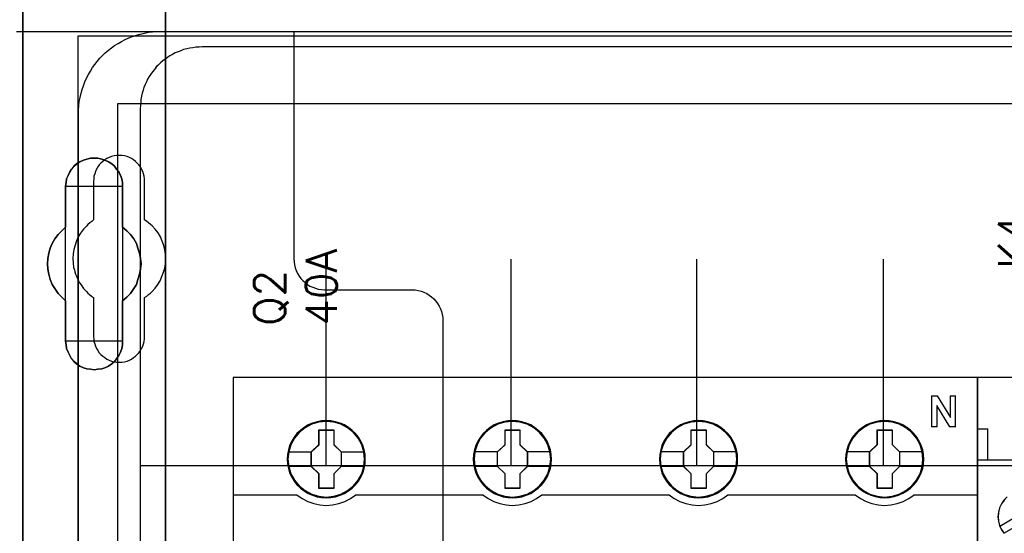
# Model space of a CAD drawing. Extents: x -543332 to -314699, y -9028 to 155584.
# Tile 140 of 256: x -445246 to -444293, y 27607 to 28104. Entities that reach past the tile are written whole.
import ezdxf

# ---------------------------------------------------------------- set-up
doc = ezdxf.new("R2010")
doc.units = 0
doc.header["$MEASUREMENT"] = 0
doc.layers.get('0').update_dxf_attribs({"color": 8})
for name, color, linetype in [('30', 7, 'Continuous'), ('45', 8, 'Continuous'), ('5', 7, 'Continuous'), ('50', 7, 'Continuous')]:
    doc.layers.add(name, color=color, linetype=linetype)
doc.styles.get("Standard").update_dxf_attribs({"font": 'txt', "bigfont": 'BIGFONT.SHX'})

# ---------------------------------------------------------------- blocks, each defined once
blk = doc.blocks.new('*U1106')
at = {"layer": '5', "color": 7}
for points in [[(498.624489, -298.744188), (498.624489, -173.234937), (498.624489, -148.780413), (498.624489, -78.807593), (498.624489, -73.721462), (499.243182, -73.721462), (511.823274, -73.721462), (512.441967, -73.721462), (512.441967, -78.807593), (512.441967, -78.807593), (512.441967, -386.338651)], [(512.442723, -386.341247), (512.442723, -78.807635), (512.442723, -73.721462), (511.824042, -73.721462), (511.824042, -73.721462), (499.244201, -73.721462), (498.62552, -73.721462), (498.62552, -78.807635), (498.62552, -148.781036), (498.62552, -173.235764), (498.62552, -298.746057)]]:
    blk.add_lwpolyline(points, dxfattribs=at)
for points in [[(498.62552, -78.808532), (498.62552, -148.782882), (498.62552, -78.808532)], [(512.440072, -386.34188), (512.440072, -78.808532), (512.440072, -386.34188)], [(504.141605, -98.126221), (503.832156, -98.331753), (503.574283, -98.537286), (503.316409, -98.845585), (503.161685, -99.1025), (503.006961, -99.462182), (502.852237, -99.770481), (502.800662, -100.130163), (502.749087, -100.489845), (502.749087, -104.446346), (502.388064, -104.806028), (502.027041, -105.16571), (501.717593, -105.576775), (501.459719, -106.039223), (501.253421, -106.501671), (501.150271, -106.96412), (501.047122, -107.477951), (500.995547, -107.991782), (501.047122, -108.505614), (501.150271, -109.019445), (501.253421, -109.533276), (501.459719, -109.995724), (501.717593, -110.40679), (502.027041, -110.869238), (502.388064, -111.22892), (502.749087, -111.588602), (502.749087, -115.49372), (502.800662, -115.853402), (502.852237, -116.213084), (503.006961, -116.572766), (503.161685, -116.881064), (503.316409, -117.189363), (503.574283, -117.446279), (503.832156, -117.703194), (504.141605, -117.908727), (504.502628, -118.062876), (504.812076, -118.165643), (505.173099, -118.217026), (505.534122, -118.268409), (505.895145, -118.217026), (506.256168, -118.165643), (506.565616, -118.062876), (506.926639, -117.908727), (507.236087, -117.703194), (507.493961, -117.446279), (507.70026, -117.189363), (507.906558, -116.881064), (508.061283, -116.572766), (508.216007, -116.213084), (508.267581, -115.853402), (508.267581, -115.49372), (508.267581, -111.588602), (508.680179, -111.22892), (509.041202, -110.869238), (509.35065, -110.40679), (509.608524, -109.995724), (509.763248, -109.533276), (509.917972, -109.019445), (510.021122, -108.505614), (510.072696, -107.991782), (510.021122, -107.477951), (509.917972, -106.96412), (509.763248, -106.501671), (509.608524, -106.039223), (509.35065, -105.576775), (509.041202, -105.16571), (508.680179, -104.806028), (508.267581, -104.446346), (508.267581, -100.489845), (508.267581, -100.130163), (508.216007, -99.770481), (508.061283, -99.462182), (507.906558, -99.1025), (507.70026, -98.845585), (507.493961, -98.537286), (507.236087, -98.331753), (506.926639, -98.126221), (506.565616, -97.972071), (506.256168, -97.869305), (505.895145, -97.766539), (505.534122, -97.766539), (505.173099, -97.766539), (504.812076, -97.869305), (504.502628, -97.972071), (504.141605, -98.126221)], [(504.141605, -98.126221), (503.832156, -98.331753), (503.574283, -98.537286), (503.316409, -98.845585), (503.161685, -99.1025), (503.006961, -99.462182), (502.852237, -99.770481), (502.800662, -100.130163), (502.749087, -100.489845), (502.749087, -104.446346), (502.388064, -104.806028), (502.027041, -105.16571), (501.717593, -105.576775), (501.459719, -106.039223), (501.253421, -106.501671), (501.150271, -106.96412), (501.047122, -107.477951), (500.995547, -107.991782), (501.047122, -108.505614), (501.150271, -109.019445), (501.253421, -109.533276), (501.459719, -109.995724), (501.717593, -110.40679), (502.027041, -110.869238), (502.388064, -111.22892), (502.749087, -111.588602), (502.749087, -115.49372), (502.800662, -115.853402), (502.852237, -116.213084), (503.006961, -116.572766), (503.161685, -116.881064), (503.316409, -117.189363), (503.574283, -117.446279), (503.832156, -117.703194), (504.141605, -117.908727), (504.502628, -118.062876), (504.812076, -118.165643), (505.173099, -118.217026), (505.534122, -118.268409), (505.895145, -118.217026), (506.256168, -118.165643), (506.565616, -118.062876), (506.926639, -117.908727), (507.236087, -117.703194), (507.493961, -117.446279), (507.70026, -117.189363), (507.906558, -116.881064), (508.061283, -116.572766), (508.216007, -116.213084), (508.267581, -115.853402), (508.267581, -115.49372), (508.267581, -111.588602), (508.680179, -111.22892), (509.041202, -110.869238), (509.35065, -110.40679), (509.608524, -109.995724), (509.763248, -109.533276), (509.917972, -109.019445), (510.021122, -108.505614), (510.072696, -107.991782), (510.021122, -107.477951), (509.917972, -106.96412), (509.763248, -106.501671), (509.608524, -106.039223), (509.35065, -105.576775), (509.041202, -105.16571), (508.680179, -104.806028), (508.267581, -104.446346), (508.267581, -100.489845), (508.267581, -100.130163), (508.216007, -99.770481), (508.061283, -99.462182), (507.906558, -99.1025), (507.70026, -98.845585), (507.493961, -98.537286), (507.236087, -98.331753), (506.926639, -98.126221), (506.565616, -97.972071), (506.256168, -97.869305), (505.895145, -97.766539), (505.534122, -97.766539), (505.173099, -97.766539), (504.812076, -97.869305), (504.502628, -97.972071), (504.141605, -98.126221)], [(502.749087, -100.489845), (502.800662, -100.130163), (502.852237, -99.770481), (503.006961, -99.462182), (503.161685, -99.1025), (503.316409, -98.845585), (503.574283, -98.537286), (503.832156, -98.331753), (504.141605, -98.126221), (504.502628, -97.972071), (504.812076, -97.869305), (505.173099, -97.766539), (505.534122, -97.766539), (505.895145, -97.766539), (506.256168, -97.869305), (506.565616, -97.972071), (506.926639, -98.126221), (507.236087, -98.331753), (507.493961, -98.537286), (507.70026, -98.845585), (507.906558, -99.1025), (508.061283, -99.462182), (508.216007, -99.770481), (508.267581, -100.130163), (508.267581, -100.489845), (508.267581, -104.446346), (508.680179, -104.806028), (509.041202, -105.16571), (509.35065, -105.576775), (509.608524, -106.039223), (509.763248, -106.501671), (509.917972, -106.96412), (510.021122, -107.477951), (510.072696, -107.991782), (510.021122, -108.505614), (509.917972, -109.019445), (509.763248, -109.533276), (509.608524, -109.995724), (509.35065, -110.40679), (509.041202, -110.869238), (508.680179, -111.22892), (508.267581, -111.588602), (508.267581, -115.49372), (508.267581, -115.853402), (508.216007, -116.213084), (508.061283, -116.572766), (507.906558, -116.881064), (507.70026, -117.189363), (507.493961, -117.446279), (507.236087, -117.703194), (506.926639, -117.908727), (506.565616, -118.062876), (506.256168, -118.165643), (505.895145, -118.217026), (505.534122, -118.268409), (505.173099, -118.217026), (504.812076, -118.165643), (504.502628, -118.062876), (504.141605, -117.908727), (503.832156, -117.703194), (503.574283, -117.446279), (503.316409, -117.189363), (503.161685, -116.881064), (503.006961, -116.572766), (502.852237, -116.213084), (502.800662, -115.853402), (502.749087, -115.49372), (502.749087, -111.588602), (502.388064, -111.22892), (502.027041, -110.869238), (501.717593, -110.40679), (501.459719, -109.995724), (501.253421, -109.533276), (501.150271, -109.019445), (501.047122, -108.505614), (500.995547, -107.991782), (501.047122, -107.477951), (501.150271, -106.96412), (501.253421, -106.501671), (501.459719, -106.039223), (501.717593, -105.576775), (502.027041, -105.16571), (502.388064, -104.806028), (502.749087, -104.446346), (502.749087, -100.489845)], [(508.26734, -100.491471), (508.26734, -100.131574), (508.215757, -99.771677), (508.061006, -99.463195), (507.906254, -99.103298), (507.69992, -98.846229), (507.493585, -98.537746), (507.235666, -98.332091), (506.926164, -98.126435), (506.565078, -97.972194), (506.255575, -97.869366), (505.894489, -97.766539), (505.533403, -97.766539), (505.172317, -97.766539), (504.811231, -97.869366), (504.501729, -97.972194), (504.140643, -98.126435), (503.83114, -98.332091), (503.573222, -98.537746), (503.315303, -98.846229), (503.160552, -99.103298), (503.005801, -99.463195), (502.85105, -99.771677), (502.799466, -100.131574), (502.747882, -100.491471), (508.26734, -100.491471)], [(502.747882, -100.488823), (502.747882, -104.447786), (502.747882, -100.488823)], [(508.264689, -104.447786), (508.264689, -100.488823), (508.264689, -104.447786)], [(502.750533, -104.445138), (502.389213, -104.804808), (502.027892, -105.164479), (501.718188, -105.57553), (501.460102, -106.037963), (501.253633, -106.500397), (501.150399, -106.96283), (501.047164, -107.476644), (500.995547, -107.990459), (501.047164, -108.504274), (501.150399, -109.018088), (501.253633, -109.531903), (501.460102, -109.994336), (501.718188, -110.405388), (502.027892, -110.867821), (502.389213, -111.227491), (502.750533, -111.587161), (502.750533, -104.445138)], [(508.264689, -111.587161), (508.677948, -111.227491), (509.03955, -110.867821), (509.349494, -110.405388), (509.60778, -109.994336), (509.762752, -109.531903), (509.917724, -109.018088), (510.021039, -108.504274), (510.072696, -107.990459), (510.021039, -107.476644), (509.917724, -106.96283), (509.762752, -106.500397), (509.60778, -106.037963), (509.349494, -105.57553), (509.03955, -105.164479), (508.677948, -104.804808), (508.264689, -104.445138), (508.264689, -111.587161)], [(502.747882, -111.587161), (502.747882, -115.493162), (502.747882, -111.587161)], [(508.264689, -115.493162), (508.264689, -111.587161), (508.264689, -115.493162)], [(502.747882, -115.490514), (502.799466, -115.850612), (502.85105, -116.210709), (503.005801, -116.570807), (503.160552, -116.879461), (503.315303, -117.188116), (503.573222, -117.445329), (503.83114, -117.702541), (504.140643, -117.908311), (504.501729, -118.062639), (504.811231, -118.165524), (505.172317, -118.216966), (505.533403, -118.268409), (505.894489, -118.216966), (506.255575, -118.165524), (506.565078, -118.062639), (506.926164, -117.908311), (507.235666, -117.702541), (507.493585, -117.445329), (507.69992, -117.188116), (507.906254, -116.879461), (508.061006, -116.570807), (508.215757, -116.210709), (508.26734, -115.850612), (508.26734, -115.490514), (502.747882, -115.490514)]]:
    blk.add_lwpolyline(points, close=True, dxfattribs=at)
at = {"layer": '50', "color": 7}
for points in [[(503.983265, -85.921426), (839.76091, -85.921426), (839.76091, -735.000783), (503.983265, -735.000783), (503.983265, -85.921426)], [(507.824617, -92.486155), (835.919558, -92.486155), (835.919558, -379.414356), (507.824617, -379.414356), (507.824617, -92.486155)]]:
    blk.add_lwpolyline(points, dxfattribs=at)
blk = doc.blocks.new('*U1107')
at = {"layer": '50', "color": 7}
for points in [[(503.999172, -152.524789), (503.999172, -93.507993), (503.999172, -93.087645), (504.041172, -92.688315), (504.083172, -92.288985), (504.167173, -91.889655), (504.251174, -91.490325), (504.356175, -91.112012), (504.482176, -90.754717), (504.629177, -90.376404), (504.776178, -90.019108), (504.96518, -89.68283), (505.154182, -89.346552), (505.364184, -89.010274), (505.574186, -88.716031), (505.826188, -88.40077), (506.07819, -88.106527), (506.330192, -87.833301), (506.603195, -87.581092), (506.897197, -87.328884), (507.1912, -87.076675), (507.506203, -86.866502), (507.842206, -86.656328), (508.178209, -86.467171), (508.514212, -86.278015), (508.871215, -86.130893), (509.228218, -85.983772), (509.606221, -85.857668), (509.984225, -85.752581), (510.383228, -85.668511), (510.782232, -85.584442), (511.181235, -85.542407), (511.580239, -85.521389), (512.000243, -85.500372), (832.001083, -85.500372)], [(827.968097, -86.991273), (515.970229, -86.991273), (515.676228, -87.012291), (515.361227, -87.033308), (515.067226, -87.075344), (514.773226, -87.117379), (514.479225, -87.180433), (514.185224, -87.264504), (513.912223, -87.369592), (513.639222, -87.474681), (513.366222, -87.57977), (513.114221, -87.726894), (512.86222, -87.853001), (512.63122, -88.021143), (512.379219, -88.189285), (512.169218, -88.357427), (511.938218, -88.546587), (511.728217, -88.756764), (511.539217, -88.945924), (511.350216, -89.17712), (511.182216, -89.408315), (511.014215, -89.63951), (510.846215, -89.870706), (510.699214, -90.122919), (510.573214, -90.39615), (510.468214, -90.648363), (510.342213, -90.921594), (510.258213, -91.194825), (510.174213, -91.489073), (510.111213, -91.783322), (510.048212, -92.07757), (510.027212, -92.371819), (510.006212, -92.687085), (509.985212, -93.002352), (509.985212, -227.999417)], [(827.968097, -86.991273), (515.970229, -86.991273), (515.676228, -87.012292), (515.361227, -87.033311), (515.067226, -87.075348), (514.773226, -87.117386), (514.479225, -87.180443), (514.185224, -87.264518), (513.912223, -87.369613), (513.639222, -87.474707), (513.366222, -87.579802), (513.114221, -87.726934), (512.86222, -87.853047), (512.63122, -88.021199), (512.379219, -88.18935), (512.169218, -88.357501), (511.938218, -88.546671), (511.728217, -88.75686), (511.539217, -88.94603), (511.350216, -89.177238), (511.182216, -89.408446), (511.014215, -89.639653), (510.846215, -89.870861), (510.699214, -90.123088), (510.573214, -90.396334), (510.468214, -90.64856), (510.342213, -90.921806), (510.258213, -91.195052), (510.174213, -91.489316), (510.111213, -91.783581), (510.048212, -92.077845), (510.027212, -92.37211), (510.006212, -92.687393), (509.985212, -93.002676), (509.985212, -127.5157), (834.016113, -127.5157)], [(827.968097, -86.991273), (515.970229, -86.991273), (515.676228, -87.012292), (515.361227, -87.033311), (515.067226, -87.075348), (514.773226, -87.117386), (514.479225, -87.180443), (514.185224, -87.264518), (513.912223, -87.369613), (513.639222, -87.474707), (513.366222, -87.579802), (513.114221, -87.726934), (512.86222, -87.853047), (512.63122, -88.021199), (512.379219, -88.18935), (512.169218, -88.357501), (511.938218, -88.546671), (511.728217, -88.75686), (511.539217, -88.94603), (511.350216, -89.177238), (511.182216, -89.408446), (511.014215, -89.639653), (510.846215, -89.870861), (510.699214, -90.123088), (510.573214, -90.396334), (510.468214, -90.64856), (510.342213, -90.921806), (510.258213, -91.195052), (510.174213, -91.489316), (510.111213, -91.783581), (510.048212, -92.077845), (510.027212, -92.37211), (510.006212, -92.687393), (509.985212, -93.002676), (509.985212, -127.5157), (834.016113, -127.5157)], [(527.95924, -127.558071), (527.95924, -107.546106)], [(545.872295, -127.558071), (545.872295, -107.546106)], [(563.848974, -127.558071), (563.848974, -107.546106)], [(581.907835, -127.558071), (581.907835, -107.546106)]]:
    blk.add_lwpolyline(points, dxfattribs=at)
blk = doc.blocks.new('*U1108')
at = {"layer": '30', "color": 7}
for points in [[(498.012275, -85.500372), (524.841258, -85.500372), (524.841258, -107.517632), (524.863635, -107.810295), (524.908387, -108.102958), (524.975515, -108.395621), (525.06502, -108.665771), (525.199277, -108.935922), (525.35591, -109.18356), (525.534919, -109.408685), (525.713928, -109.63381), (525.937689, -109.813911), (526.16145, -109.994011), (526.407588, -110.151599), (526.676101, -110.264161), (526.944615, -110.376724), (527.213129, -110.444261), (527.526394, -110.489287), (527.817284, -110.511799), (536.297839, -110.511799), (536.588729, -110.534312), (536.879618, -110.579337), (537.170508, -110.646874), (537.439022, -110.759437), (537.707535, -110.872), (537.953673, -111.029587), (538.177434, -111.209688), (538.378819, -111.389788), (538.580204, -111.614913), (538.759213, -111.840039), (538.89347, -112.087677), (539.027727, -112.357827), (539.139608, -112.627977), (539.206736, -112.92064), (539.251488, -113.213303), (539.273865, -113.505966), (539.273865, -207.495802)], [(498.012275, -85.500372), (524.841258, -85.500372), (524.841258, -107.517632), (524.863635, -107.810295), (524.908387, -108.102958), (524.975515, -108.395621), (525.06502, -108.665771), (525.199277, -108.935922), (525.35591, -109.18356), (525.534919, -109.408685), (525.713928, -109.63381), (525.937689, -109.813911), (526.16145, -109.994011), (526.407588, -110.151599), (526.676101, -110.264161), (526.944615, -110.376724), (527.213129, -110.444261), (527.526394, -110.489287), (527.817284, -110.511799), (536.297839, -110.511799), (536.588729, -110.534312), (536.879618, -110.579337), (537.170508, -110.646874), (537.439022, -110.759437), (537.707535, -110.872), (537.953673, -111.029587), (538.177434, -111.209688), (538.378819, -111.389788), (538.580204, -111.614913), (538.759213, -111.840039), (538.89347, -112.087677), (539.027727, -112.357827), (539.139608, -112.627977), (539.206736, -112.92064), (539.251488, -113.213303), (539.273865, -113.505966), (539.273865, -207.495802)], [(510.408935, -115.015831), (510.408935, -111.255808), (510.610341, -111.120717), (510.789369, -110.985627), (510.968396, -110.850536), (511.125046, -110.69293), (511.415965, -110.355204), (511.684507, -109.994962), (511.908291, -109.63472), (512.087319, -109.229448), (512.243968, -108.824176), (512.35586, -108.418904), (512.422996, -107.991117), (512.445374, -107.540815), (512.422996, -107.113028), (512.35586, -106.662726), (512.266347, -106.234939), (512.109697, -105.807152), (511.93067, -105.40188), (511.706885, -104.996608), (511.438344, -104.636366), (511.125046, -104.321155), (510.968396, -104.186064), (510.789369, -104.028458), (510.610341, -103.893368), (510.408935, -103.758277), (510.408935, -100.020769), (510.386557, -99.773103), (510.364178, -99.525437), (510.297043, -99.277771), (510.229907, -99.052619), (510.118015, -98.827468), (510.006123, -98.624832), (509.849474, -98.422196), (509.692825, -98.242076), (509.536176, -98.08447), (509.334769, -97.926864), (509.133363, -97.814289), (508.931957, -97.701713), (508.708173, -97.611653), (508.46201, -97.544107), (508.215847, -97.499077), (507.969684, -97.499077), (507.701143, -97.499077), (507.45498, -97.544107), (507.208817, -97.611653), (506.985032, -97.701713), (506.761248, -97.814289), (506.559842, -97.926864), (506.358435, -98.08447), (506.179408, -98.242076), (506.022759, -98.422196), (505.888488, -98.624832), (505.754217, -98.827468), (505.664703, -99.052619), (505.57519, -99.277771), (505.508054, -99.525437), (505.485676, -99.773103), (505.463297, -100.020769), (505.463297, -103.758277), (505.28427, -103.893368), (505.105242, -104.028458), (504.926215, -104.186064), (504.769565, -104.34367), (504.478646, -104.658881), (504.210104, -105.019123), (503.98632, -105.40188), (503.807292, -105.784637), (503.673021, -106.189909), (503.561129, -106.617696), (503.493994, -107.045483), (503.471615, -107.47327), (503.493994, -107.923572), (503.538751, -108.351359), (503.605886, -108.57651), (503.650643, -108.779146), (503.717778, -109.004297), (503.807292, -109.206933), (503.896806, -109.432084), (504.008698, -109.63472), (504.12059, -109.837356), (504.254861, -110.039992), (504.501024, -110.377719), (504.769565, -110.69293), (504.926215, -110.850536), (505.082864, -110.985627), (505.261891, -111.143233), (505.463297, -111.255808), (505.463297, -115.015831), (505.485676, -115.263497), (505.508054, -115.511164), (505.57519, -115.75883), (505.664703, -115.983981), (505.754217, -116.209132), (505.888488, -116.411768), (506.022759, -116.614404), (506.179408, -116.794525), (506.358435, -116.952131), (506.559842, -117.087221), (506.761248, -117.222312), (506.985032, -117.334887), (507.208817, -117.424948), (507.45498, -117.492493), (507.701143, -117.515008), (507.969684, -117.537523), (508.215847, -117.515008), (508.46201, -117.492493), (508.708173, -117.424948), (508.931957, -117.334887), (509.133363, -117.222312), (509.334769, -117.087221), (509.536176, -116.952131), (509.692825, -116.794525), (509.849474, -116.614404), (510.006123, -116.411768), (510.118015, -116.209132), (510.229907, -115.983981), (510.297043, -115.75883), (510.364178, -115.511164), (510.386557, -115.263497), (510.408935, -115.015831)]]:
    blk.add_lwpolyline(points, dxfattribs=at)
blk = doc.blocks.new('*U1109')
at = {"layer": '45', "color": 7}
for points in [[(591.040656, -118.999294), (518.961622, -118.999294), (518.961622, -201.067682), (591.040656, -201.067682), (591.040656, -118.999294)], [(591.016797, -119.02048), (518.98283, -119.02048), (518.98283, -201.043849), (591.016797, -201.043849), (591.016797, -119.02048)], [(531.760827, -126.926609), (531.738416, -126.478399), (531.66558, -126.024657), (531.514306, -125.598581), (531.335018, -125.183572), (531.099703, -124.796231), (530.819565, -124.447624), (530.489003, -124.126684), (530.124825, -123.850012), (529.755043, -123.60654), (529.323632, -123.423936), (528.89222, -123.296667), (528.438398, -123.213665), (527.984575, -123.185998), (527.530753, -123.213665), (527.088136, -123.296667), (526.639916, -123.423936), (526.225313, -123.60654), (525.838723, -123.850012), (525.480148, -124.126684), (525.143983, -124.447624), (524.880654, -124.796231), (524.639736, -125.183572), (524.438037, -125.598581), (524.320379, -126.024657), (524.230735, -126.478399), (524.202721, -126.926609), (524.230735, -127.374818), (524.320379, -127.81196), (524.438037, -128.243569), (524.639736, -128.653044), (524.880654, -129.045919), (525.143983, -129.405593), (525.480148, -129.721), (525.838723, -129.997672), (526.225313, -130.230077), (526.639916, -130.412681), (527.088136, -130.551017), (527.530753, -130.639552), (527.984575, -130.661686), (528.438398, -130.639552), (528.89222, -130.551017), (529.323632, -130.412681), (529.755043, -130.230077), (530.124825, -129.997672), (530.489003, -129.721), (530.819565, -129.405593), (531.099703, -129.045919), (531.335018, -128.653044), (531.514306, -128.243569), (531.66558, -127.81196), (531.738416, -127.374818), (531.760827, -126.926609)], [(531.760827, -126.926609), (531.738416, -126.478399), (531.66558, -126.024657), (531.514306, -125.598581), (531.335018, -125.183572), (531.099703, -124.796231), (530.819565, -124.447624), (530.489003, -124.126684), (530.124825, -123.850012), (529.755043, -123.60654), (529.323632, -123.423936), (528.89222, -123.296667), (528.438398, -123.213665), (527.984575, -123.185998), (527.530753, -123.213665), (527.088136, -123.296667), (526.639916, -123.423936), (526.225313, -123.60654), (525.838723, -123.850012), (525.480148, -124.126684), (525.143983, -124.447624), (524.880654, -124.796231), (524.639736, -125.183572), (524.438037, -125.598581), (524.320379, -126.024657), (524.230735, -126.478399), (524.202721, -126.926609), (524.230735, -127.374818), (524.320379, -127.81196), (524.438037, -128.243569), (524.639736, -128.653044), (524.880654, -129.045919), (525.143983, -129.405593), (525.480148, -129.721), (525.838723, -129.997672), (526.225313, -130.230077), (526.639916, -130.412681), (527.088136, -130.551017), (527.530753, -130.639552), (527.984575, -130.661686), (528.438398, -130.639552), (528.89222, -130.551017), (529.323632, -130.412681), (529.755043, -130.230077), (530.124825, -129.997672), (530.489003, -129.721), (530.819565, -129.405593), (531.099703, -129.045919), (531.335018, -128.653044), (531.514306, -128.243569), (531.66558, -127.81196), (531.738416, -127.374818), (531.760827, -126.926609)], [(549.777272, -126.926609), (549.749259, -126.478399), (549.682029, -126.024657), (549.525158, -125.598581), (549.345877, -125.183572), (549.110571, -124.790698), (548.830445, -124.447624), (548.499896, -124.126684), (548.135732, -123.850012), (547.765965, -123.60654), (547.334571, -123.423936), (546.908779, -123.296667), (546.449372, -123.213665), (545.995568, -123.185998), (545.541763, -123.213665), (545.099164, -123.296667), (544.650962, -123.423936), (544.241978, -123.60654), (543.849801, -123.850012), (543.49124, -124.126684), (543.160691, -124.447624), (542.897372, -124.790698), (542.650861, -125.183572), (542.454773, -125.598581), (542.331517, -126.024657), (542.241877, -126.478399), (542.213864, -126.926609), (542.241877, -127.374818), (542.331517, -127.81196), (542.454773, -128.238036), (542.650861, -128.653044), (542.897372, -129.045919), (543.160691, -129.405593), (543.49124, -129.721), (543.849801, -129.997672), (544.241978, -130.230077), (544.650962, -130.412681), (545.099164, -130.551017), (545.541763, -130.639552), (545.995568, -130.661686), (546.449372, -130.639552), (546.908779, -130.551017), (547.334571, -130.412681), (547.765965, -130.230077), (548.135732, -129.997672), (548.499896, -129.721), (548.830445, -129.405593), (549.110571, -129.045919), (549.345877, -128.653044), (549.525158, -128.238036), (549.682029, -127.81196), (549.749259, -127.374818), (549.777272, -126.926609)], [(549.777272, -126.926609), (549.749259, -126.478399), (549.682029, -126.024657), (549.525158, -125.598581), (549.345877, -125.183572), (549.110571, -124.790698), (548.830445, -124.447624), (548.499896, -124.126684), (548.135732, -123.850012), (547.765965, -123.60654), (547.334571, -123.423936), (546.908779, -123.296667), (546.449372, -123.213665), (545.995568, -123.185998), (545.541763, -123.213665), (545.099164, -123.296667), (544.650962, -123.423936), (544.241978, -123.60654), (543.849801, -123.850012), (543.49124, -124.126684), (543.160691, -124.447624), (542.897372, -124.790698), (542.650861, -125.183572), (542.454773, -125.598581), (542.331517, -126.024657), (542.241877, -126.478399), (542.213864, -126.926609), (542.241877, -127.374818), (542.331517, -127.81196), (542.454773, -128.238036), (542.650861, -128.653044), (542.897372, -129.045919), (543.160691, -129.405593), (543.49124, -129.721), (543.849801, -129.997672), (544.241978, -130.230077), (544.650962, -130.412681), (545.099164, -130.551017), (545.541763, -130.639552), (545.995568, -130.661686), (546.449372, -130.639552), (546.908779, -130.551017), (547.334571, -130.412681), (547.765965, -130.230077), (548.135732, -129.997672), (548.499896, -129.721), (548.830445, -129.405593), (549.110571, -129.045919), (549.345877, -128.653044), (549.525158, -128.238036), (549.682029, -127.81196), (549.749259, -127.374818), (549.777272, -126.926609)], [(549.756063, -126.926593), (549.728208, -126.480924), (549.661354, -126.029753), (549.505364, -125.606092), (549.327088, -125.193436), (549.093102, -124.802788), (548.814547, -124.461658), (548.485851, -124.142537), (548.12373, -123.867433), (547.756037, -123.625341), (547.327062, -123.443773), (546.903658, -123.317225), (546.446827, -123.234693), (545.995568, -123.207183), (545.544308, -123.234693), (545.104191, -123.317225), (544.658503, -123.443773), (544.251812, -123.625341), (543.861835, -123.867433), (543.505284, -124.142537), (543.176589, -124.461658), (542.914747, -124.802788), (542.669619, -125.193436), (542.47463, -125.606092), (542.352066, -126.029753), (542.262928, -126.480924), (542.235072, -126.926593), (542.262928, -127.372262), (542.352066, -127.806927), (542.47463, -128.230587), (542.669619, -128.643244), (542.914747, -129.033892), (543.176589, -129.391527), (543.505284, -129.705146), (543.861835, -129.980251), (544.251812, -130.211338), (544.658503, -130.392907), (545.104191, -130.530459), (545.544308, -130.618493), (545.995568, -130.640501), (546.446827, -130.618493), (546.903658, -130.530459), (547.327062, -130.392907), (547.756037, -130.211338), (548.12373, -129.980251), (548.485851, -129.705146), (548.814547, -129.391527), (549.093102, -129.033892), (549.327088, -128.643244), (549.505364, -128.230587), (549.661354, -127.806927), (549.728208, -127.372262), (549.756063, -126.926593)], [(567.788414, -126.926609), (567.765996, -126.478399), (567.693138, -126.024657), (567.536212, -125.598581), (567.356869, -125.183572), (567.12148, -124.790698), (566.841256, -124.447624), (566.516195, -124.126684), (566.151904, -123.850012), (565.776403, -123.60654), (565.350462, -123.423936), (564.918916, -123.296667), (564.464953, -123.213665), (564.010989, -123.185998), (563.557026, -123.213665), (563.114271, -123.296667), (562.665912, -123.423936), (562.25118, -123.60654), (561.864471, -123.850012), (561.505783, -124.126684), (561.169514, -124.447624), (560.906103, -124.790698), (560.659506, -125.183572), (560.463349, -125.598581), (560.345654, -126.024657), (560.255983, -126.478399), (560.222356, -126.926609), (560.255983, -127.374818), (560.345654, -127.81196), (560.463349, -128.238036), (560.659506, -128.653044), (560.906103, -129.045919), (561.169514, -129.405593), (561.505783, -129.721), (561.864471, -129.997672), (562.25118, -130.230077), (562.665912, -130.412681), (563.114271, -130.551017), (563.557026, -130.639552), (564.010989, -130.661686), (564.464953, -130.639552), (564.918916, -130.551017), (565.350462, -130.412681), (565.776403, -130.230077), (566.151904, -129.997672), (566.516195, -129.721), (566.841256, -129.405593), (567.12148, -129.045919), (567.356869, -128.653044), (567.536212, -128.238036), (567.693138, -127.81196), (567.765996, -127.374818), (567.788414, -126.926609)], [(567.788414, -126.926609), (567.765996, -126.478399), (567.693138, -126.024657), (567.536212, -125.598581), (567.356869, -125.183572), (567.12148, -124.790698), (566.841256, -124.447624), (566.516195, -124.126684), (566.151904, -123.850012), (565.776403, -123.60654), (565.350462, -123.423936), (564.918916, -123.296667), (564.464953, -123.213665), (564.010989, -123.185998), (563.557026, -123.213665), (563.114271, -123.296667), (562.665912, -123.423936), (562.25118, -123.60654), (561.864471, -123.850012), (561.505783, -124.126684), (561.169514, -124.447624), (560.906103, -124.790698), (560.659506, -125.183572), (560.463349, -125.598581), (560.345654, -126.024657), (560.255983, -126.478399), (560.222356, -126.926609), (560.255983, -127.374818), (560.345654, -127.81196), (560.463349, -128.238036), (560.659506, -128.653044), (560.906103, -129.045919), (561.169514, -129.405593), (561.505783, -129.721), (561.864471, -129.997672), (562.25118, -130.230077), (562.665912, -130.412681), (563.114271, -130.551017), (563.557026, -130.639552), (564.010989, -130.661686), (564.464953, -130.639552), (564.918916, -130.551017), (565.350462, -130.412681), (565.776403, -130.230077), (566.151904, -129.997672), (566.516195, -129.721), (566.841256, -129.405593), (567.12148, -129.045919), (567.356869, -128.653044), (567.536212, -128.238036), (567.693138, -127.81196), (567.765996, -127.374818), (567.788414, -126.926609)], [(567.767206, -126.926593), (567.744921, -126.480924), (567.672497, -126.029753), (567.516506, -125.606092), (567.338231, -125.193436), (567.104244, -124.802788), (566.825689, -124.461658), (566.502565, -124.142537), (566.140443, -123.867433), (565.767179, -123.625341), (565.343775, -123.443773), (564.9148, -123.317225), (564.463541, -123.234693), (564.012282, -123.207183), (563.561022, -123.234693), (563.120905, -123.317225), (562.675217, -123.443773), (562.262955, -123.625341), (561.878549, -123.867433), (561.521998, -124.142537), (561.187732, -124.461658), (560.92589, -124.802788), (560.680761, -125.193436), (560.485773, -125.606092), (560.368779, -126.029753), (560.279642, -126.480924), (560.246215, -126.926593), (560.279642, -127.372262), (560.368779, -127.806927), (560.485773, -128.230587), (560.680761, -128.643244), (560.92589, -129.033892), (561.187732, -129.391527), (561.521998, -129.705146), (561.878549, -129.980251), (562.262955, -130.211338), (562.675217, -130.392907), (563.120905, -130.530459), (563.561022, -130.618493), (564.012282, -130.640501), (564.463541, -130.618493), (564.9148, -130.530459), (565.343775, -130.392907), (565.767179, -130.211338), (566.140443, -129.980251), (566.502565, -129.705146), (566.825689, -129.391527), (567.104244, -129.033892), (567.338231, -128.643244), (567.516506, -128.230587), (567.672497, -127.806927), (567.744921, -127.372262), (567.767206, -126.926593)], [(585.799557, -126.921312), (585.771534, -126.473103), (585.70428, -126.01936), (585.547355, -125.593285), (585.368011, -125.178276), (585.132623, -124.785401), (584.852398, -124.442328), (584.521734, -124.121388), (584.157442, -123.844715), (583.787546, -123.601244), (583.356, -123.41864), (582.930059, -123.29137), (582.470491, -123.208369), (582.016528, -123.180701), (581.562564, -123.208369), (581.11981, -123.29137), (580.67145, -123.41864), (580.262323, -123.601244), (579.870009, -123.844715), (579.511322, -124.121388), (579.180657, -124.442328), (578.917246, -124.785401), (578.670648, -125.178276), (578.474491, -125.593285), (578.351193, -126.01936), (578.261521, -126.473103), (578.233498, -126.921312), (578.261521, -127.369522), (578.351193, -127.806664), (578.474491, -128.23274), (578.670648, -128.647748), (578.917246, -129.040623), (579.180657, -129.400297), (579.511322, -129.715704), (579.870009, -129.992376), (580.262323, -130.224781), (580.67145, -130.407385), (581.11981, -130.545721), (581.562564, -130.634256), (582.016528, -130.65639), (582.470491, -130.634256), (582.930059, -130.545721), (583.356, -130.407385), (583.787546, -130.224781), (584.157442, -129.992376), (584.521734, -129.715704), (584.852398, -129.400297), (585.132623, -129.040623), (585.368011, -128.647748), (585.547355, -128.23274), (585.70428, -127.806664), (585.771534, -127.369522), (585.799557, -126.921312)], [(585.799557, -126.921312), (585.771534, -126.473103), (585.70428, -126.01936), (585.547355, -125.593285), (585.368011, -125.178276), (585.132623, -124.785401), (584.852398, -124.442328), (584.521734, -124.121388), (584.157442, -123.844715), (583.787546, -123.601244), (583.356, -123.41864), (582.930059, -123.29137), (582.470491, -123.208369), (582.016528, -123.180701), (581.562564, -123.208369), (581.11981, -123.29137), (580.67145, -123.41864), (580.262323, -123.601244), (579.870009, -123.844715), (579.511322, -124.121388), (579.180657, -124.442328), (578.917246, -124.785401), (578.670648, -125.178276), (578.474491, -125.593285), (578.351193, -126.01936), (578.261521, -126.473103), (578.233498, -126.921312), (578.261521, -127.369522), (578.351193, -127.806664), (578.474491, -128.23274), (578.670648, -128.647748), (578.917246, -129.040623), (579.180657, -129.400297), (579.511322, -129.715704), (579.870009, -129.992376), (580.262323, -130.224781), (580.67145, -130.407385), (581.11981, -130.545721), (581.562564, -130.634256), (582.016528, -130.65639), (582.470491, -130.634256), (582.930059, -130.545721), (583.356, -130.407385), (583.787546, -130.224781), (584.157442, -129.992376), (584.521734, -129.715704), (584.852398, -129.400297), (585.132623, -129.040623), (585.368011, -128.647748), (585.547355, -128.23274), (585.70428, -127.806664), (585.771534, -127.369522), (585.799557, -126.921312)], [(585.775697, -126.921297), (585.747852, -126.475628), (585.681022, -126.024457), (585.525086, -125.600796), (585.346874, -125.18814), (585.11297, -124.797491), (584.834513, -124.456362), (584.505933, -124.137241), (584.143939, -123.862137), (583.776376, -123.620045), (583.347552, -123.438476), (582.924297, -123.311928), (582.467628, -123.229397), (582.016528, -123.201887), (581.565427, -123.229397), (581.125465, -123.311928), (580.679934, -123.438476), (580.273387, -123.620045), (579.883547, -123.862137), (579.527122, -124.137241), (579.198542, -124.456362), (578.936793, -124.797491), (578.691751, -125.18814), (578.496831, -125.600796), (578.37431, -126.024457), (578.285203, -126.475628), (578.257358, -126.921297), (578.285203, -127.366966), (578.37431, -127.80163), (578.496831, -128.225291), (578.691751, -128.637948), (578.936793, -129.028596), (579.198542, -129.386231), (579.527122, -129.69985), (579.883547, -129.974954), (580.273387, -130.206042), (580.679934, -130.387611), (581.125465, -130.525163), (581.565427, -130.613196), (582.016528, -130.635205), (582.467628, -130.613196), (582.924297, -130.525163), (583.347552, -130.387611), (583.776376, -130.206042), (584.143939, -129.974954), (584.505933, -129.69985), (584.834513, -129.386231), (585.11297, -129.028596), (585.346874, -128.637948), (585.525086, -128.225291), (585.681022, -127.80163), (585.747852, -127.366966), (585.775697, -126.921297)], [(527.271348, -124.086364), (528.71448, -124.086364), (528.71448, -125.505889), (529.433217, -126.210107), (529.433217, -127.629632), (528.71448, -128.34494), (528.71448, -129.753375), (527.271348, -129.753375), (527.271348, -128.34494), (526.535634, -127.629632), (526.535634, -126.210107), (527.271348, -125.505889), (527.271348, -124.086364)], [(527.271348, -124.086364), (528.71448, -124.086364), (528.71448, -124.086364), (528.71448, -125.505889), (528.71448, -125.505889), (529.433217, -126.210107), (529.433217, -126.210107), (529.433217, -127.629632), (529.433217, -127.629632), (528.71448, -128.34494), (528.71448, -128.34494), (528.71448, -129.753375), (528.71448, -129.753375), (527.271348, -129.753375), (527.271348, -129.753375), (527.271348, -128.34494), (527.271348, -128.34494), (526.535634, -127.629632), (526.535634, -127.629632), (526.535634, -126.210107), (526.535634, -126.210107), (527.271348, -125.505889), (527.271348, -125.505889), (527.271348, -124.086364), (527.271348, -124.086364)], [(527.281787, -124.107549), (528.703793, -124.107549), (528.703793, -125.516461), (529.412008, -126.215414), (529.412008, -127.624326), (528.703793, -128.334285), (528.703793, -129.73219), (527.281787, -129.73219), (527.281787, -128.334285), (526.556842, -127.624326), (526.556842, -126.215414), (527.281787, -125.516461), (527.281787, -124.107549)], [(545.28815, -124.086364), (546.725623, -124.086364), (546.725623, -125.505952), (547.444359, -126.204655), (547.444359, -127.629788), (546.725623, -128.345127), (546.725623, -129.748079), (545.28815, -129.748079), (545.28815, -128.345127), (544.546776, -127.629788), (544.546776, -126.204655), (545.28815, -125.505952), (545.28815, -124.086364)], [(545.28815, -124.086364), (546.725623, -124.086364), (546.725623, -124.086364), (546.725623, -125.505952), (546.725623, -125.505952), (547.444359, -126.204655), (547.444359, -126.204655), (547.444359, -127.629788), (547.444359, -127.629788), (546.725623, -128.345127), (546.725623, -128.345127), (546.725623, -129.748079), (546.725623, -129.748079), (545.28815, -129.748079), (545.28815, -129.748079), (545.28815, -128.345127), (545.28815, -128.345127), (544.546776, -127.629788), (544.546776, -127.629788), (544.546776, -126.204655), (544.546776, -126.204655), (545.28815, -125.505952), (545.28815, -125.505952), (545.28815, -124.086364), (545.28815, -124.086364)], [(545.298506, -124.107549), (546.714936, -124.107549), (546.714936, -125.516513), (547.423151, -126.209988), (547.423151, -127.624455), (546.714936, -128.334441), (546.714936, -129.726894), (545.298506, -129.726894), (545.298506, -128.334441), (544.567985, -127.624455), (544.567985, -126.209988), (545.298506, -125.516513), (545.298506, -124.107549)], [(563.298935, -124.086364), (564.742068, -124.086364), (564.742068, -125.505952), (565.460804, -126.204655), (565.460804, -127.629788), (564.742068, -128.345127), (564.742068, -129.748079), (563.298935, -129.748079), (563.298935, -128.345127), (562.563221, -127.629788), (562.563221, -126.204655), (563.298935, -125.505952), (563.298935, -124.086364)], [(563.298935, -124.086364), (564.742068, -124.086364), (564.742068, -124.086364), (564.742068, -125.505952), (564.742068, -125.505952), (565.460804, -126.204655), (565.460804, -126.204655), (565.460804, -127.629788), (565.460804, -127.629788), (564.742068, -128.345127), (564.742068, -128.345127), (564.742068, -129.748079), (564.742068, -129.748079), (563.298935, -129.748079), (563.298935, -129.748079), (563.298935, -128.345127), (563.298935, -128.345127), (562.563221, -127.629788), (562.563221, -127.629788), (562.563221, -126.204655), (562.563221, -126.204655), (563.298935, -125.505952), (563.298935, -125.505952), (563.298935, -124.086364), (563.298935, -124.086364)], [(563.309374, -124.107549), (564.731381, -124.107549), (564.731381, -125.516513), (565.439596, -126.209988), (565.439596, -127.624455), (564.731381, -128.334441), (564.731381, -129.726894), (563.309374, -129.726894), (563.309374, -128.334441), (562.584429, -127.624455), (562.584429, -126.209988), (563.309374, -125.516513), (563.309374, -124.107549)], [(581.308463, -124.081068), (582.747251, -124.081068), (582.747251, -125.500655), (583.466645, -126.199359), (583.466645, -127.624492), (582.747251, -128.339831), (582.747251, -129.742783), (581.308463, -129.742783), (581.308463, -128.339831), (580.566411, -127.624492), (580.566411, -126.199359), (581.308463, -125.500655), (581.308463, -124.081068)], [(581.308463, -124.081068), (582.747251, -124.081068), (582.747251, -124.081068), (582.747251, -125.500655), (582.747251, -125.500655), (583.466645, -126.199359), (583.466645, -126.199359), (583.466645, -127.624492), (583.466645, -127.624492), (582.747251, -128.339831), (582.747251, -128.339831), (582.747251, -129.742783), (582.747251, -129.742783), (581.308463, -129.742783), (581.308463, -129.742783), (581.308463, -128.339831), (581.308463, -128.339831), (580.566411, -127.624492), (580.566411, -127.624492), (580.566411, -126.199359), (580.566411, -126.199359), (581.308463, -125.500655), (581.308463, -125.500655), (581.308463, -124.081068), (581.308463, -124.081068)], [(581.320113, -124.102253), (582.735228, -124.102253), (582.735228, -125.511217), (583.442785, -126.204691), (583.442785, -127.619159), (582.735228, -128.329145), (582.735228, -129.721598), (581.320113, -129.721598), (581.320113, -128.329145), (580.59027, -127.619159), (580.59027, -126.204691), (581.320113, -125.511217), (581.320113, -124.102253)]]:
    blk.add_lwpolyline(points, close=True, dxfattribs=at)
at = {"layer": '45', "color": 139}
for points in [[(591.040656, -118.999294), (518.961622, -118.999294), (518.961622, -201.067682), (591.040656, -201.067682), (591.040656, -118.999294)], [(531.694551, -126.921194), (531.62169, -126.201737), (531.414318, -125.52102), (531.06683, -124.884577), (530.607249, -124.331149), (530.046784, -123.877337), (529.40225, -123.539746), (528.707273, -123.323909), (527.984274, -123.257497), (527.261274, -123.323909), (526.571903, -123.539746), (525.927368, -123.877337), (525.361299, -124.331149), (524.901717, -124.884577), (524.559834, -125.52102), (524.346857, -126.201737), (524.279602, -126.921194), (524.346857, -127.635116), (524.559834, -128.326902), (524.901717, -128.952276), (525.361299, -129.511239), (525.927368, -129.96505), (526.571903, -130.302642), (527.261274, -130.512944), (527.984274, -130.58489), (528.707273, -130.512944), (529.40225, -130.302642), (530.046784, -129.96505), (530.607249, -129.511239), (531.06683, -128.952276), (531.414318, -128.326902), (531.62169, -127.635116), (531.694551, -126.921194)], [(549.705694, -126.92649), (549.632836, -126.207033), (549.425473, -125.520782), (549.083603, -124.889873), (548.618436, -124.330911), (548.057994, -123.877099), (547.41909, -123.539508), (546.718538, -123.329205), (545.995568, -123.262794), (545.272598, -123.329205), (544.57765, -123.539508), (543.938746, -123.877099), (543.378304, -124.330911), (542.913137, -124.889873), (542.565663, -125.520782), (542.3583, -126.207033), (542.285442, -126.92649), (542.3583, -127.640413), (542.565663, -128.326664), (542.913137, -128.957572), (543.378304, -129.511001), (543.938746, -129.964812), (544.57765, -130.302404), (545.272598, -130.518241), (545.995568, -130.590186), (546.718538, -130.518241), (547.41909, -130.302404), (548.057994, -129.964812), (548.618436, -129.511001), (549.083603, -128.957572), (549.425473, -128.326664), (549.632836, -127.640413), (549.705694, -126.92649)], [(549.705694, -126.921194), (549.627228, -126.201737), (549.419856, -125.52102), (549.077973, -124.884577), (548.618392, -124.331149), (548.057927, -123.877337), (547.413392, -123.539746), (546.712811, -123.323909), (545.995417, -123.257497), (545.272417, -123.323909), (544.577441, -123.539746), (543.938511, -123.877337), (543.372441, -124.331149), (542.91286, -124.884577), (542.570977, -125.52102), (542.358, -126.201737), (542.290744, -126.921194), (542.358, -127.635116), (542.570977, -128.326902), (542.91286, -128.952276), (543.372441, -129.511239), (543.938511, -129.96505), (544.577441, -130.302642), (545.272417, -130.512944), (545.995417, -130.58489), (546.712811, -130.512944), (547.413392, -130.302642), (548.057927, -129.96505), (548.618392, -129.511239), (549.077973, -128.952276), (549.419856, -128.326902), (549.627228, -127.635116), (549.705694, -126.921194)], [(567.716836, -126.92649), (567.643979, -126.207033), (567.436615, -125.520782), (567.089141, -124.889873), (566.623974, -124.330911), (566.069137, -123.877099), (565.424629, -123.539508), (564.729681, -123.329205), (564.00671, -123.262794), (563.28374, -123.329205), (562.583188, -123.539508), (561.949888, -123.877099), (561.383842, -124.330911), (560.918675, -124.889873), (560.576806, -125.520782), (560.369442, -126.207033), (560.296585, -126.92649), (560.369442, -127.640413), (560.576806, -128.326664), (560.918675, -128.957572), (561.383842, -129.511001), (561.949888, -129.964812), (562.583188, -130.302404), (563.28374, -130.518241), (564.00671, -130.590186), (564.729681, -130.518241), (565.424629, -130.302404), (566.069137, -129.964812), (566.623974, -129.511001), (567.089141, -128.957572), (567.436615, -128.326664), (567.643979, -127.640413), (567.716836, -126.92649)], [(567.711534, -126.921194), (567.638671, -126.201737), (567.43129, -125.52102), (567.089393, -124.884577), (566.629793, -124.331149), (566.0637, -123.877337), (565.424744, -123.539746), (564.724135, -123.323909), (564.001106, -123.257497), (563.278076, -123.323909), (562.588677, -123.539746), (561.944116, -123.877337), (561.383628, -124.331149), (560.924028, -124.884577), (560.582131, -125.52102), (560.369145, -126.201737), (560.301887, -126.921194), (560.369145, -127.635116), (560.582131, -128.326902), (560.924028, -128.952276), (561.383628, -129.511239), (561.944116, -129.96505), (562.588677, -130.302642), (563.278076, -130.512944), (564.001106, -130.58489), (564.724135, -130.512944), (565.424744, -130.302642), (566.0637, -129.96505), (566.629793, -129.511239), (567.089393, -128.952276), (567.43129, -128.326902), (567.638671, -127.635116), (567.711534, -126.921194)], [(585.720026, -126.921194), (585.647191, -126.201737), (585.439893, -125.52102), (585.098132, -124.884577), (584.638715, -124.331149), (584.072848, -123.877337), (583.428544, -123.539746), (582.733816, -123.323909), (582.011075, -123.257497), (581.288334, -123.323909), (580.599209, -123.539746), (579.954905, -123.877337), (579.39464, -124.331149), (578.935224, -124.884577), (578.58786, -125.52102), (578.374959, -126.201737), (578.307727, -126.921194), (578.374959, -127.635116), (578.58786, -128.326902), (578.935224, -128.952276), (579.39464, -129.511239), (579.954905, -129.96505), (580.599209, -130.302642), (581.288334, -130.512944), (582.011075, -130.58489), (582.733816, -130.512944), (583.428544, -130.302642), (584.072848, -129.96505), (584.638715, -129.511239), (585.098132, -128.952276), (585.439893, -128.326902), (585.647191, -127.635116), (585.720026, -126.921194)], [(585.720026, -126.92649), (585.647191, -126.207033), (585.439893, -125.520782), (585.098132, -124.889873), (584.633113, -124.330911), (584.078451, -123.877099), (583.434147, -123.539508), (582.733816, -123.329205), (582.016678, -123.262794), (581.293937, -123.329205), (580.593606, -123.539508), (579.960507, -123.877099), (579.39464, -124.330911), (578.929621, -124.889873), (578.58786, -125.520782), (578.380562, -126.207033), (578.307727, -126.92649), (578.380562, -127.640413), (578.58786, -128.326664), (578.929621, -128.957572), (579.39464, -129.511001), (579.960507, -129.964812), (580.593606, -130.302404), (581.293937, -130.518241), (582.016678, -130.590186), (582.733816, -130.518241), (583.434147, -130.302404), (584.078451, -129.964812), (584.633113, -129.511001), (585.098132, -128.957572), (585.439893, -128.326664), (585.647191, -127.640413), (585.720026, -126.92649)]]:
    blk.add_lwpolyline(points, close=True, dxfattribs=at)
for points in [[(586.560404, -120.78149), (587.156888, -120.78149)], [(586.560404, -120.78149), (586.560404, -123.797717)], [(587.11182, -120.78149), (588.405526, -122.868221)], [(588.357807, -120.78149), (588.90127, -120.78149)], [(588.357807, -120.78149), (588.357807, -122.868221)], [(588.853551, -120.78149), (588.853551, -123.797717)], [(587.056148, -121.70569), (587.056148, -123.797717)], [(588.33925, -123.797717), (587.056148, -121.70569)], [(586.560404, -123.752699), (587.101216, -123.752699)], [(588.291531, -123.752699), (588.90127, -123.752699)], [(518.961622, -130.362447), (525.183605, -130.362447)], [(525.138537, -130.362447), (525.638084, -130.719092), (526.188147, -131.006709), (526.766274, -131.225298), (527.372465, -131.351849), (527.978657, -131.397868), (528.601687, -131.351849), (529.207879, -131.225298), (529.786006, -131.006709), (530.330455, -130.719092), (530.835615, -130.362447)], [(530.790547, -130.362447), (543.189446, -130.362447)], [(543.141727, -130.362447), (543.647094, -130.719092), (544.191767, -131.006709), (544.770131, -131.225298), (545.382187, -131.351849), (545.988627, -131.397868), (546.611913, -131.351849), (547.218353, -131.225298), (547.796718, -131.006709), (548.341391, -130.719092), (548.846758, -130.362447)], [(548.80169, -130.362447), (561.200588, -130.362447)], [(561.15287, -130.362447), (561.658236, -130.719092), (562.20291, -131.006709), (562.781274, -131.225298), (563.387714, -131.351849), (563.99977, -131.397868), (564.61744, -131.351849), (565.218265, -131.225298), (565.80786, -131.006709), (566.352533, -130.719092), (566.8579, -130.362447)], [(566.812833, -130.362447), (579.211731, -130.362447)], [(579.164012, -130.362447), (579.669407, -130.719092), (580.21411, -131.006709), (580.792506, -131.225298), (581.39898, -131.351849), (582.011069, -131.397868), (582.628773, -131.351849), (583.229631, -131.225298), (583.813643, -131.006709), (584.363962, -130.719092), (584.863741, -130.362447)], [(584.816022, -130.362447), (591.040656, -130.362447)]]:
    blk.add_lwpolyline(points, dxfattribs=at)
at = {"layer": '45', "color": 59}
blk.add_lwpolyline([(531.739618, -126.926593), (531.717333, -126.480924), (531.644906, -126.029753), (531.494481, -125.606092), (531.316199, -125.193436), (531.082205, -124.80829), (530.803639, -124.461658), (530.474933, -124.142537), (530.112798, -123.867433), (529.745092, -123.625341), (529.316101, -123.443773), (528.887111, -123.317225), (528.435835, -123.234693), (527.98456, -123.207183), (527.533284, -123.234693), (527.093151, -123.317225), (526.647447, -123.443773), (526.23517, -123.625341), (525.85075, -123.867433), (525.494187, -124.142537), (525.159909, -124.461658), (524.898058, -124.80829), (524.658491, -125.193436), (524.457925, -125.606092), (524.340927, -126.029753), (524.251786, -126.480924), (524.22393, -126.926593), (524.251786, -127.372262), (524.340927, -127.806927), (524.457925, -128.236089), (524.658491, -128.643244), (524.898058, -129.033892), (525.159909, -129.391527), (525.494187, -129.705146), (525.85075, -129.980251), (526.23517, -130.211338), (526.647447, -130.392907), (527.093151, -130.530459), (527.533284, -130.618493), (527.98456, -130.640501), (528.435835, -130.618493), (528.887111, -130.530459), (529.316101, -130.392907), (529.745092, -130.211338), (530.112798, -129.980251), (530.474933, -129.705146), (530.803639, -129.391527), (531.082205, -129.033892), (531.316199, -128.643244), (531.494481, -128.236089), (531.644906, -127.806927), (531.717333, -127.372262), (531.739618, -126.926593)], close=True, dxfattribs=at)
at = {"layer": '45', "color": 7}
for points in [[(524.274299, -126.19428), (526.580701, -126.19428)], [(529.385498, -126.19428), (531.694551, -126.19428)], [(542.285442, -126.188984), (544.591844, -126.188984)], [(547.396641, -126.188984), (549.705694, -126.188984)], [(560.296585, -126.188984), (562.608289, -126.188984)], [(565.413085, -126.188984), (567.716836, -126.188984)], [(578.307727, -126.183688), (580.614129, -126.183688)], [(583.418926, -126.183688), (585.725328, -126.183688)], [(524.274299, -127.600441), (526.580701, -127.600441)], [(529.385498, -127.600441), (531.694551, -127.600441)], [(542.285442, -127.600441), (544.591844, -127.600441)], [(547.396641, -127.600441), (549.705694, -127.600441)], [(560.296585, -127.600441), (562.608289, -127.600441)], [(565.413085, -127.600441), (567.716836, -127.600441)], [(578.307727, -127.595144), (580.614129, -127.595144)], [(583.418926, -127.595144), (585.725328, -127.595144)]]:
    blk.add_lwpolyline(points, dxfattribs=at)
blk = doc.blocks.new('*U1110')
at = {"layer": '45', "color": 7}
blk.add_lwpolyline([(590.990286, -118.986054), (609.012033, -118.986054), (609.012033, -118.986054), (609.012033, -202.015715), (609.012033, -202.015715), (590.990286, -202.015715), (590.990286, -202.015715), (590.990286, -118.986054), (590.990286, -118.986054)], close=True, dxfattribs=at)
at = {"layer": '45', "color": 59}
blk.add_lwpolyline([(590.995589, -118.99135), (609.00408, -118.99135), (609.00408, -202.010419), (590.995589, -202.010419), (590.995589, -118.99135)], close=True, dxfattribs=at)
at = {"layer": '45', "color": 7}
for points in [[(590.990286, -123.988383), (591.99768, -123.988383)], [(591.984425, -123.988383), (591.984425, -127.007258)], [(590.990286, -126.994018), (609.012033, -126.994018)], [(593.881322, -130.570004), (593.564573, -130.880711), (593.318212, -131.24418), (593.130509, -131.636961), (593.024926, -132.064917), (592.983866, -132.492872), (593.024926, -132.932553), (593.136375, -133.348783), (593.318212, -133.747427), (593.570439, -134.105033)], [(593.884729, -130.576092), (593.568649, -130.885816), (593.322808, -131.248134), (593.135502, -131.639671), (593.030141, -132.066272), (592.989168, -132.492872), (593.030141, -132.93116), (593.141355, -133.346073), (593.322808, -133.743455), (593.574502, -134.099929)], [(593.14823, -133.394563), (594.566535, -132.57364)], [(593.545886, -134.083078), (594.96419, -133.262156)]]:
    blk.add_lwpolyline(points, dxfattribs=at)

msp = doc.modelspace()

# ---------------------------------------------------------------- block references
at = {"xscale": 10, "yscale": 10, "zscale": 10}
for name in ['*U1106', '*U1108', '*U1107']:
    msp.add_blockref(name, (-450229.1, 28948.04), dxfattribs=at)
ref = msp.add_blockref('*U1110', (-450229.1, 28948.04), dxfattribs=dict(xscale=10, yscale=10, zscale=10))
ref.add_attrib('Oznaczenie', 'K4', (-444269.1, 27863.04), dxfattribs={"height": 30, "rotation": 90, "flags": 2})
ref = msp.add_blockref('*U1109', (-450229.1, 28948.04), dxfattribs=dict(xscale=10, yscale=10, zscale=10))
ref.add_attrib('Oznaczenie', 'Q2', (-444989.1, 27808.04), dxfattribs={"height": 30, "rotation": 90, "flags": 2})
ref.add_attrib('Pr¹d znamionowy', '40A', (-444939.1, 27808.04), dxfattribs={"height": 30, "rotation": 90, "flags": 2})

doc.saveas('drawing.dxf')
